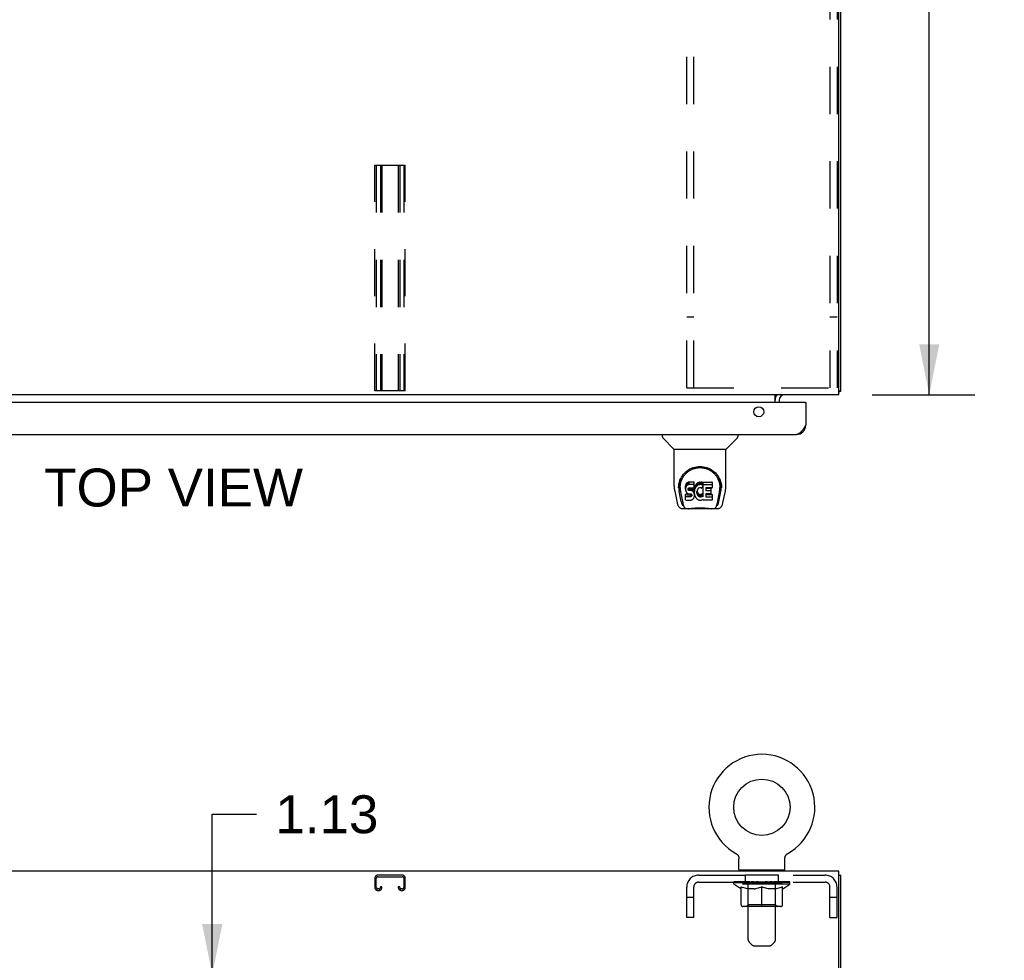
# Model space of a CAD drawing. Header units: inches. Extents: x 0 to 229, y 0 to 148.
# Tile 7 of 11: x 86 to 112, y 98 to 123. Entities that reach past the tile are written whole.
import ezdxf

# ---------------------------------------------------------------- set-up
doc = ezdxf.new("R2010")
doc.units = ezdxf.units.IN
doc.header["$LTSCALE"] = 12.573106
doc.header["$MEASUREMENT"] = 0
doc.linetypes.add('HIDDEN', pattern=[0.2, 0.1, -0.1])
doc.layers.get('0').update_dxf_attribs({"linetype": 'CONTINUOUS'})
for name, color, linetype in [('02___PRT_ALL_AXES', 7, 'CONTINUOUS'), ('3PC_BODY', 7, 'CONTINUOUS'), ('DEFAULT_2', 8, 'HIDDEN'), ('DIMENSIONS', 7, 'CONTINUOUS')]:
    doc.layers.add(name, color=color, linetype=linetype)
doc.styles.get("Standard").update_dxf_attribs({"font": 'arial.ttf'})
doc.dimstyles.new('DIMSTYLE_2', dxfattribs={"dimtxt": 1.008538, "dimasz": 1.344717, "dimexe": 0.09, "dimexo": 0.07, "dimgap": 0.0375, "dimtad": 0, "dimtih": 1, "dimtoh": 1, "dimzin": 4, "dimdsep": 46, "dimtxsty": 'Standard', "dimblk": '_FILLED', "dimblk1": '_FILLED', "dimblk2": '_FILLED', "dimcen": 0.09, "dimazin": 1, "dimtfac": 1, "dimtdec": 3, "dimtofl": 0, "dimtmove": 0, "dimatfit": 3, "dimldrblk": '_FILLED', "dimfxl": 1, "dimtolj": 1, "dimtzin": 4, "dimarcsym": 0})
doc.dimstyles.new('DIMSTYLE_4', dxfattribs={"dimtxt": 1.14301, "dimasz": 1.344717, "dimexe": 0.09, "dimexo": 0.07, "dimgap": 0.0425, "dimtad": 0, "dimtih": 1, "dimtoh": 1, "dimzin": 4, "dimdsep": 46, "dimtxsty": 'Standard', "dimblk": '_FILLED', "dimblk1": '_FILLED', "dimblk2": '_FILLED', "dimcen": 0.09, "dimazin": 1, "dimtfac": 1, "dimtdec": 3, "dimtofl": 0, "dimtmove": 0, "dimatfit": 3, "dimldrblk": '_FILLED', "dimfxl": 1, "dimtolj": 1, "dimtzin": 4, "dimarcsym": 0})

# ---------------------------------------------------------------- blocks, each defined once
blk = doc.blocks.new('_FILLED')
at = {"color": 0, "linetype": 'ByBlock'}
blk.add_solid([(0, 0), (-1, 0.2), (-1, -0.2)], dxfattribs=at)
blk = doc.blocks.new('*D10')
at = {"layer": '3PC_BODY', "color": 2, "linetype": 'Continuous'}
for p, q in [((108.362, 136.918), (111.146, 136.918)), ((109.935, 136.918), (109.935, 126.061)), ((109.935, 112.918), (109.935, 123.775)), ((108.414, 112.918), (111.146, 112.918))]:
    blk.add_line(p, q, dxfattribs=at)
at = {"layer": '3PC_BODY', "color": 2, "linetype": 'Continuous', "xscale": 1.3447171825, "yscale": 1.3447171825, "zscale": 1.3447171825}
for p, rotation in [((109.935, 136.918), 90), ((109.935, 112.918), 270)]:
    blk.add_blockref('_FILLED', p, dxfattribs=dict(at, rotation=rotation))
at = {"layer": '3PC_BODY', "color": 2, "linetype": 'Continuous', "insert": (109.935, 125.489), "char_height": 1.143, "width": 3.99416, "attachment_point": 2, "line_spacing_factor": 0.9}
blk.add_mtext('24.00', dxfattribs=at)
blk = doc.blocks.new('*D14')
at = {"layer": 'DIMENSIONS', "color": 2, "linetype": 'Continuous'}
for p, q in [((90.85, 97.49), (90.85, 101.757)), ((90.85, 101.757), (92.026, 101.757)), ((90.85, 96.365), (90.85, 93.675))]:
    blk.add_line(p, q, dxfattribs=at)
at = {"layer": 'DIMENSIONS', "color": 2, "linetype": 'Continuous', "xscale": 1.3447171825, "yscale": 1.3447171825, "zscale": 1.3447171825}
for p, rotation in [((90.85, 97.49), 270), ((90.85, 96.365), 90)]:
    blk.add_blockref('_FILLED', p, dxfattribs=dict(at, rotation=rotation))
at = {"layer": 'DIMENSIONS', "color": 2, "linetype": 'Continuous', "insert": (92.531, 102.261), "char_height": 1.0085, "width": 2.74067, "attachment_point": 1, "line_spacing_factor": 0.9}
blk.add_mtext('1.13', dxfattribs=at)

msp = doc.modelspace()

# ---------------------------------------------------------------- linework, layer by layer
at = {"color": 3, "linetype": 'Continuous'}
for p, q in [((107.532, 112.918), (107.532, 136.806)), ((107.584, 113.022), (107.584, 136.866)), ((107.532, 112.918), (71.636, 112.918)), ((106.627, 112.714), (71.979, 112.714)), ((105.834, 112.714), (105.834, 112.918)), ((105.938, 112.775), (105.938, 112.714)), ((106.647, 112.714), (106.647, 112.106)), ((72.206, 111.86), (106.4, 111.86)), ((107.532, 100.24), (71.636, 100.24)), ((107.532, 97.059), (107.532, 100.24)), ((107.584, 10.344), (107.584, 100.136))]:
    msp.add_line(p, q, dxfattribs=at)
at = {"color": 7, "linetype": 'Continuous'}
for p, q in [((107.532, 113.022), (107.584, 113.022)), ((106.627, 112.714), (106.647, 112.714)), ((102.83, 111.86), (102.83, 111.798)), ((103.139, 111.472), (102.842, 111.77)), ((104.529, 111.472), (104.827, 111.77)), ((104.838, 111.86), (104.838, 111.798)), ((103.145, 111.466), (104.523, 111.466)), ((103.145, 110.494), (103.145, 111.466)), ((104.523, 110.495), (104.523, 111.466)), ((103.541, 110.595), (103.518, 110.588)), ((103.681, 110.595), (103.541, 110.595)), ((103.541, 110.528), (103.541, 110.595)), ((103.682, 110.552), (103.681, 110.595)), ((103.681, 110.528), (103.681, 110.595)), ((103.841, 110.594), (103.819, 110.591)), ((103.841, 110.594), (103.863, 110.593)), ((103.841, 110.527), (103.841, 110.594)), ((103.875, 110.591), (103.863, 110.593)), ((103.863, 110.526), (103.863, 110.593)), ((103.914, 110.593), (104.151, 110.593)), ((103.914, 110.201), (103.914, 110.593)), ((103.16, 110.351), (103.225, 110.046)), ((103.27, 110.526), (103.269, 110.462)), ((103.333, 110.074), (103.28, 110.344)), ((103.307, 110.453), (103.307, 110.429)), ((103.316, 110.331), (103.374, 110.039)), ((103.45, 110.498), (103.448, 110.474)), ((103.448, 110.407), (103.448, 110.474)), ((103.45, 110.431), (103.448, 110.407)), ((103.448, 110.407), (103.449, 110.384)), ((103.449, 110.384), (103.453, 110.36)), ((103.455, 110.521), (103.45, 110.498)), ((103.45, 110.431), (103.45, 110.498)), ((103.455, 110.454), (103.45, 110.431)), ((103.453, 110.36), (103.461, 110.338)), ((103.464, 110.544), (103.455, 110.521)), ((103.455, 110.454), (103.455, 110.521)), ((103.464, 110.477), (103.455, 110.454)), ((103.461, 110.338), (103.474, 110.318)), ((103.478, 110.563), (103.464, 110.544)), ((103.464, 110.477), (103.464, 110.544)), ((103.478, 110.497), (103.464, 110.477)), ((103.486, 110.571), (103.478, 110.563)), ((103.478, 110.497), (103.478, 110.563)), ((103.486, 110.505), (103.478, 110.497)), ((103.496, 110.578), (103.486, 110.571)), ((103.486, 110.505), (103.486, 110.571)), ((103.496, 110.511), (103.486, 110.505)), ((103.518, 110.588), (103.496, 110.578)), ((103.496, 110.511), (103.496, 110.578)), ((103.518, 110.521), (103.496, 110.511)), ((103.518, 110.521), (103.518, 110.588)), ((103.541, 110.528), (103.518, 110.521)), ((103.519, 110.396), (103.52, 110.411)), ((103.52, 110.388), (103.519, 110.396)), ((103.52, 110.411), (103.522, 110.426)), ((103.52, 110.388), (103.52, 110.411)), ((103.522, 110.381), (103.52, 110.388)), ((103.522, 110.426), (103.525, 110.432)), ((103.522, 110.381), (103.522, 110.426)), ((103.527, 110.375), (103.522, 110.381)), ((103.525, 110.432), (103.531, 110.437)), ((103.527, 110.375), (103.527, 110.434)), ((103.533, 110.371), (103.527, 110.375)), ((103.531, 110.437), (103.545, 110.442)), ((103.533, 110.437), (103.532, 110.438)), ((103.547, 110.433), (103.533, 110.437)), ((103.533, 110.371), (103.533, 110.437)), ((103.547, 110.367), (103.533, 110.371)), ((103.681, 110.528), (103.541, 110.528)), ((103.545, 110.442), (103.56, 110.443)), ((103.571, 110.434), (103.547, 110.433)), ((103.547, 110.367), (103.547, 110.433)), ((103.571, 110.367), (103.547, 110.367)), ((103.56, 110.443), (103.673, 110.443)), ((103.595, 110.433), (103.571, 110.434)), ((103.571, 110.367), (103.571, 110.434)), ((103.595, 110.366), (103.571, 110.367)), ((103.619, 110.428), (103.595, 110.433)), ((103.595, 110.366), (103.595, 110.433)), ((103.619, 110.361), (103.595, 110.366)), ((103.63, 110.423), (103.619, 110.428)), ((103.619, 110.361), (103.619, 110.428)), ((103.63, 110.356), (103.619, 110.361)), ((103.639, 110.416), (103.63, 110.423)), ((103.63, 110.356), (103.63, 110.423)), ((103.639, 110.349), (103.63, 110.356)), ((103.657, 110.399), (103.639, 110.416)), ((103.639, 110.349), (103.639, 110.416)), ((103.657, 110.332), (103.639, 110.349)), ((103.67, 110.379), (103.657, 110.399)), ((103.657, 110.332), (103.657, 110.399)), ((103.67, 110.312), (103.657, 110.332)), ((103.679, 110.357), (103.67, 110.379)), ((103.67, 110.312), (103.67, 110.379)), ((103.673, 110.443), (103.678, 110.443)), ((103.678, 110.443), (103.68, 110.449)), ((103.68, 110.353), (103.679, 110.357)), ((103.679, 110.29), (103.679, 110.357)), ((103.68, 110.449), (103.681, 110.462)), ((103.685, 110.431), (103.68, 110.387)), ((103.68, 110.32), (103.68, 110.387)), ((103.685, 110.364), (103.68, 110.32)), ((103.682, 110.485), (103.681, 110.528)), ((103.681, 110.462), (103.682, 110.485)), ((103.682, 110.485), (103.682, 110.552)), ((103.689, 110.453), (103.685, 110.431)), ((103.685, 110.364), (103.685, 110.431)), ((103.689, 110.386), (103.685, 110.364)), ((103.695, 110.474), (103.689, 110.453)), ((103.689, 110.386), (103.689, 110.453)), ((103.695, 110.408), (103.689, 110.386)), ((103.704, 110.495), (103.695, 110.474)), ((103.695, 110.408), (103.695, 110.474)), ((103.704, 110.428), (103.695, 110.408)), ((103.714, 110.515), (103.704, 110.495)), ((103.704, 110.428), (103.704, 110.495)), ((103.714, 110.448), (103.704, 110.428)), ((103.727, 110.533), (103.714, 110.515)), ((103.714, 110.448), (103.714, 110.515)), ((103.727, 110.466), (103.714, 110.448)), ((103.742, 110.549), (103.727, 110.533)), ((103.727, 110.466), (103.727, 110.533)), ((103.742, 110.483), (103.727, 110.466)), ((103.758, 110.565), (103.742, 110.549)), ((103.742, 110.483), (103.742, 110.549)), ((103.758, 110.498), (103.742, 110.483)), ((103.754, 110.362), (103.75, 110.336)), ((103.75, 110.336), (103.75, 110.309)), ((103.751, 110.295), (103.751, 110.336)), ((103.753, 110.355), (103.754, 110.349)), ((103.757, 110.375), (103.754, 110.362)), ((103.754, 110.349), (103.764, 110.325)), ((103.754, 110.283), (103.754, 110.349)), ((103.763, 110.387), (103.757, 110.375)), ((103.777, 110.578), (103.758, 110.565)), ((103.758, 110.498), (103.758, 110.565)), ((103.777, 110.511), (103.758, 110.498)), ((103.777, 110.41), (103.763, 110.387)), ((103.797, 110.586), (103.777, 110.578)), ((103.777, 110.511), (103.777, 110.578)), ((103.797, 110.52), (103.777, 110.511)), ((103.786, 110.42), (103.777, 110.41)), ((103.796, 110.428), (103.786, 110.42)), ((103.821, 110.438), (103.796, 110.428)), ((103.819, 110.591), (103.797, 110.586)), ((103.797, 110.52), (103.797, 110.586)), ((103.819, 110.525), (103.797, 110.52)), ((103.819, 110.525), (103.819, 110.591)), ((103.841, 110.527), (103.819, 110.525)), ((103.834, 110.442), (103.821, 110.438)), ((103.847, 110.441), (103.834, 110.442)), ((103.863, 110.526), (103.841, 110.527)), ((103.861, 110.438), (103.847, 110.441)), ((103.873, 110.433), (103.861, 110.438)), ((103.875, 110.525), (103.863, 110.526)), ((103.885, 110.588), (103.875, 110.591)), ((103.875, 110.525), (103.875, 110.591)), ((103.885, 110.521), (103.875, 110.525)), ((103.905, 110.504), (103.879, 110.436)), ((103.904, 110.576), (103.885, 110.588)), ((103.885, 110.521), (103.885, 110.588)), ((103.904, 110.509), (103.885, 110.521)), ((103.904, 110.576), (103.904, 110.509)), ((103.905, 110.572), (103.905, 110.506)), ((103.914, 110.526), (104.151, 110.526)), ((103.984, 110.438), (103.984, 110.371)), ((104.151, 110.443), (103.989, 110.443)), ((103.989, 110.433), (104.12, 110.433)), ((103.989, 110.366), (104.12, 110.366)), ((104.124, 110.429), (104.124, 110.289)), ((104.155, 110.589), (104.155, 110.447)), ((104.336, 110.074), (104.389, 110.344)), ((104.351, 110.328), (104.352, 110.332)), ((104.398, 110.525), (104.399, 110.462)), ((104.405, 110.439), (104.405, 110.44)), ((104.443, 110.046), (104.508, 110.351)), ((103.451, 110.122), (103.451, 110.263)), ((103.514, 110.268), (103.455, 110.268)), ((103.455, 110.201), (103.455, 110.268)), ((103.514, 110.201), (103.455, 110.201)), ((103.455, 110.117), (103.599, 110.117)), ((103.474, 110.318), (103.49, 110.3)), ((103.49, 110.3), (103.51, 110.287)), ((103.51, 110.287), (103.521, 110.283)), ((103.575, 110.269), (103.514, 110.268)), ((103.514, 110.201), (103.514, 110.268)), ((103.575, 110.202), (103.514, 110.201)), ((103.521, 110.283), (103.533, 110.281)), ((103.533, 110.281), (103.58, 110.28)), ((103.59, 110.27), (103.575, 110.269)), ((103.575, 110.202), (103.575, 110.269)), ((103.59, 110.203), (103.575, 110.202)), ((103.58, 110.28), (103.588, 110.28)), ((103.588, 110.28), (103.595, 110.277)), ((103.597, 110.273), (103.59, 110.27)), ((103.59, 110.203), (103.59, 110.27)), ((103.597, 110.206), (103.59, 110.203)), ((103.595, 110.277), (103.601, 110.273)), ((103.598, 110.275), (103.597, 110.273)), ((103.597, 110.206), (103.597, 110.273)), ((103.602, 110.212), (103.597, 110.206)), ((103.599, 110.117), (103.611, 110.118)), ((103.601, 110.273), (103.606, 110.267)), ((103.602, 110.212), (103.602, 110.271)), ((103.612, 110.224), (103.602, 110.212)), ((103.606, 110.267), (103.612, 110.253)), ((103.611, 110.118), (103.623, 110.122)), ((103.612, 110.224), (103.612, 110.255)), ((103.612, 110.253), (103.615, 110.238)), ((103.614, 110.231), (103.612, 110.224)), ((103.614, 110.231), (103.614, 110.243)), ((103.615, 110.238), (103.614, 110.231)), ((103.623, 110.122), (103.642, 110.136)), ((103.642, 110.136), (103.659, 110.153)), ((103.659, 110.153), (103.666, 110.163)), ((103.666, 110.163), (103.671, 110.174)), ((103.679, 110.29), (103.67, 110.312)), ((103.671, 110.174), (103.68, 110.196)), ((103.685, 110.267), (103.679, 110.29)), ((103.68, 110.32), (103.681, 110.298)), ((103.68, 110.196), (103.686, 110.219)), ((103.681, 110.298), (103.684, 110.276)), ((103.684, 110.276), (103.689, 110.254)), ((103.688, 110.243), (103.685, 110.267)), ((103.686, 110.219), (103.688, 110.243)), ((103.688, 110.243), (103.688, 110.258)), ((103.689, 110.254), (103.696, 110.233)), ((103.696, 110.233), (103.717, 110.193)), ((103.717, 110.193), (103.73, 110.175)), ((103.73, 110.175), (103.744, 110.158)), ((103.744, 110.158), (103.761, 110.143)), ((103.75, 110.309), (103.751, 110.295)), ((103.751, 110.295), (103.754, 110.283)), ((103.754, 110.283), (103.764, 110.258)), ((103.761, 110.143), (103.779, 110.129)), ((103.764, 110.325), (103.778, 110.301)), ((103.764, 110.258), (103.764, 110.325)), ((103.764, 110.258), (103.778, 110.235)), ((103.778, 110.301), (103.786, 110.291)), ((103.778, 110.235), (103.778, 110.301)), ((103.778, 110.235), (103.786, 110.225)), ((103.779, 110.129), (103.788, 110.124)), ((103.786, 110.291), (103.796, 110.283)), ((103.786, 110.225), (103.786, 110.291)), ((103.786, 110.225), (103.796, 110.216)), ((103.788, 110.124), (103.799, 110.121)), ((103.796, 110.283), (103.808, 110.275)), ((103.796, 110.216), (103.796, 110.283)), ((103.796, 110.216), (103.808, 110.208)), ((103.799, 110.121), (103.821, 110.115)), ((103.808, 110.275), (103.82, 110.27)), ((103.808, 110.208), (103.808, 110.275)), ((103.808, 110.208), (103.82, 110.203)), ((103.82, 110.27), (103.833, 110.268)), ((103.82, 110.203), (103.82, 110.27)), ((103.82, 110.203), (103.833, 110.201)), ((103.821, 110.115), (103.843, 110.113)), ((103.833, 110.268), (103.847, 110.267)), ((103.833, 110.201), (103.833, 110.268)), ((103.833, 110.201), (103.847, 110.201)), ((103.843, 110.113), (103.865, 110.116)), ((103.847, 110.267), (103.86, 110.269)), ((103.847, 110.201), (103.847, 110.267)), ((103.847, 110.201), (103.86, 110.203)), ((103.86, 110.269), (103.872, 110.273)), ((103.86, 110.203), (103.86, 110.269)), ((103.86, 110.203), (103.872, 110.207)), ((103.865, 110.116), (103.886, 110.122)), ((103.872, 110.273), (103.885, 110.279)), ((103.872, 110.207), (103.872, 110.273)), ((103.872, 110.207), (103.885, 110.212)), ((103.885, 110.279), (103.896, 110.286)), ((103.885, 110.212), (103.885, 110.279)), ((103.885, 110.212), (103.896, 110.22)), ((103.886, 110.122), (103.905, 110.134)), ((103.896, 110.286), (103.896, 110.22)), ((103.902, 110.285), (103.914, 110.268)), ((103.902, 110.219), (103.914, 110.201)), ((103.916, 110.134), (103.905, 110.134)), ((103.905, 110.134), (103.905, 110.134)), ((103.916, 110.121), (103.916, 110.134)), ((104.151, 110.117), (103.92, 110.117)), ((103.985, 110.28), (103.985, 110.202)), ((104.12, 110.284), (103.99, 110.284)), ((103.99, 110.265), (104.151, 110.265)), ((103.99, 110.198), (104.151, 110.198)), ((104.156, 110.26), (104.156, 110.121)), ((104.295, 110.039), (104.351, 110.328)), ((103.349, 109.891), (103.551, 109.891)), ((103.391, 109.97), (103.384, 109.97)), ((103.39, 109.974), (103.393, 109.965)), ((103.394, 109.964), (103.393, 109.965)), ((103.436, 109.891), (103.43, 109.891)), ((103.436, 109.891), (103.435, 109.891)), ((104.128, 109.88), (103.541, 109.88)), ((104.118, 109.891), (104.319, 109.891)), ((104.234, 109.891), (104.232, 109.891)), ((104.275, 109.965), (104.279, 109.974)), ((104.275, 109.964), (104.275, 109.965)), ((104.284, 109.97), (104.277, 109.97)), ((104.79, 100.712), (104.79, 100.712)), ((104.79, 100.712), (104.795, 100.709)), ((104.791, 100.712), (104.792, 100.711)), ((104.795, 100.709), (104.8, 100.706)), ((104.8, 100.706), (104.805, 100.702)), ((104.805, 100.702), (104.81, 100.699)), ((104.81, 100.699), (104.815, 100.695)), ((104.814, 100.695), (104.819, 100.691)), ((104.819, 100.691), (104.823, 100.687)), ((104.823, 100.687), (104.828, 100.683)), ((104.827, 100.683), (104.832, 100.678)), ((104.831, 100.678), (104.835, 100.674)), ((104.835, 100.674), (104.839, 100.669)), ((104.839, 100.669), (104.843, 100.664)), ((104.842, 100.664), (104.846, 100.659)), ((104.846, 100.659), (104.849, 100.654)), ((104.849, 100.654), (104.852, 100.649)), ((104.852, 100.649), (104.855, 100.644)), ((104.854, 100.644), (104.857, 100.638)), ((104.857, 100.638), (104.859, 100.633)), ((106.101, 100.633), (106.103, 100.638)), ((106.103, 100.638), (106.106, 100.644)), ((106.106, 100.644), (106.109, 100.649)), ((106.109, 100.649), (106.112, 100.654)), ((106.111, 100.654), (106.115, 100.659)), ((106.115, 100.659), (106.118, 100.664)), ((106.118, 100.664), (106.121, 100.669)), ((106.121, 100.669), (106.125, 100.674)), ((106.125, 100.674), (106.129, 100.678)), ((106.129, 100.678), (106.133, 100.683)), ((106.133, 100.683), (106.137, 100.687)), ((106.137, 100.687), (106.142, 100.691)), ((106.141, 100.691), (106.146, 100.695)), ((106.146, 100.695), (106.151, 100.699)), ((106.15, 100.699), (106.155, 100.702)), ((106.155, 100.702), (106.16, 100.706)), ((106.16, 100.706), (106.165, 100.709)), ((106.16, 100.706), (106.162, 100.707)), ((106.165, 100.709), (106.17, 100.712)), ((106.168, 100.711), (106.169, 100.712)), ((106.17, 100.712), (106.17, 100.712)), ((104.859, 100.633), (104.861, 100.627)), ((104.861, 100.627), (104.863, 100.621)), ((104.863, 100.621), (104.865, 100.616)), ((104.865, 100.616), (104.866, 100.61)), ((104.866, 100.61), (104.868, 100.604)), ((104.868, 100.604), (104.869, 100.598)), ((104.869, 100.598), (104.869, 100.592)), ((104.869, 100.592), (104.87, 100.586)), ((104.87, 100.58), (104.87, 100.575)), ((104.87, 100.29), (104.87, 100.575)), ((106.09, 100.58), (106.091, 100.586)), ((106.09, 100.58), (106.091, 100.586)), ((106.09, 100.575), (106.09, 100.58)), ((106.09, 100.29), (106.09, 100.575)), ((106.091, 100.592), (106.092, 100.598)), ((106.091, 100.586), (106.091, 100.592)), ((106.092, 100.598), (106.093, 100.604)), ((106.093, 100.604), (106.094, 100.61)), ((106.094, 100.61), (106.096, 100.616)), ((106.096, 100.616), (106.097, 100.621)), ((106.097, 100.621), (106.099, 100.627)), ((106.099, 100.627), (106.101, 100.633)), ((104.885, 100.27), (104.885, 100.24)), ((106.075, 100.27), (104.885, 100.27)), ((106.075, 100.27), (106.075, 100.24)), ((107.532, 100.136), (107.584, 100.136))]:
    msp.add_line(p, q, dxfattribs=at)
at = {"color": 3, "linetype": 'Continuous'}
for points in [[(107.532, 113.002), (107.532, 113.002), (107.536, 113.003), (107.541, 113.004), (107.545, 113.005), (107.549, 113.006)], [(107.549, 113.006), (107.556, 113.008), (107.56, 113.009), (107.563, 113.009), (107.567, 113.01), (107.569, 113.011), (107.572, 113.012), (107.575, 113.012), (107.577, 113.013), (107.579, 113.014), (107.581, 113.016), (107.582, 113.017), (107.583, 113.018), (107.584, 113.019), (107.584, 113.02), (107.584, 113.022)], [(106.647, 112.106), (106.635, 112.089), (106.624, 112.071), (106.613, 112.054), (106.602, 112.037), (106.591, 112.02), (106.579, 112.004), (106.568, 111.988), (106.557, 111.973), (106.546, 111.959), (106.535, 111.945), (106.523, 111.932), (106.512, 111.92), (106.501, 111.909), (106.49, 111.899), (106.479, 111.89), (106.467, 111.882), (106.456, 111.876), (106.445, 111.87), (106.434, 111.866), (106.423, 111.862), (106.411, 111.861), (106.4, 111.86)]]:
    msp.add_lwpolyline(points, dxfattribs=at)
at = {"color": 7, "linetype": 'Continuous'}
for points in [[(103.263, 110.452), (103.266, 110.495), (103.274, 110.547), (103.285, 110.596), (103.3, 110.642), (103.319, 110.685), (103.341, 110.726), (103.365, 110.764), (103.392, 110.8), (103.422, 110.834), (103.454, 110.865), (103.488, 110.893), (103.524, 110.919), (103.563, 110.942), (103.604, 110.962), (103.647, 110.979), (103.692, 110.992), (103.738, 111.002), (103.785, 111.008), (103.832, 111.01), (103.88, 111.008), (103.927, 111.003), (103.972, 110.993), (104.017, 110.98), (104.06, 110.964), (104.101, 110.944), (104.14, 110.921), (104.177, 110.896), (104.212, 110.867), (104.244, 110.837), (104.274, 110.803), (104.301, 110.768), (104.326, 110.73), (104.347, 110.689), (104.366, 110.646), (104.382, 110.6), (104.394, 110.552), (104.402, 110.5), (104.405, 110.452)], [(103.307, 110.453), (103.308, 110.473), (103.309, 110.497), (103.312, 110.521), (103.315, 110.545), (103.32, 110.568), (103.326, 110.591), (103.333, 110.614), (103.34, 110.636), (103.349, 110.658), (103.358, 110.679), (103.369, 110.699), (103.379, 110.719), (103.391, 110.738), (103.403, 110.756), (103.416, 110.773), (103.429, 110.79), (103.443, 110.805), (103.457, 110.82), (103.471, 110.834), (103.486, 110.848), (103.501, 110.861), (103.516, 110.873), (103.532, 110.884), (103.547, 110.894), (103.563, 110.904), (103.579, 110.913), (103.595, 110.922)], [(103.595, 110.922), (103.61, 110.93), (103.626, 110.937), (103.642, 110.943), (103.658, 110.949), (103.674, 110.955), (103.69, 110.959), (103.706, 110.964), (103.722, 110.967), (103.738, 110.971), (103.754, 110.973), (103.77, 110.976), (103.786, 110.977), (103.802, 110.978), (103.818, 110.979), (103.833, 110.979), (103.849, 110.979), (103.865, 110.979), (103.881, 110.977), (103.897, 110.976), (103.913, 110.974), (103.929, 110.971), (103.945, 110.968), (103.961, 110.964), (103.977, 110.96), (103.993, 110.955), (104.009, 110.95), (104.025, 110.944), (104.041, 110.937), (104.057, 110.93)], [(104.057, 110.93), (104.073, 110.922), (104.089, 110.914), (104.105, 110.905), (104.12, 110.895), (104.136, 110.884), (104.151, 110.873), (104.167, 110.861), (104.182, 110.849), (104.196, 110.835), (104.211, 110.821), (104.225, 110.806), (104.239, 110.79), (104.252, 110.773), (104.265, 110.756), (104.277, 110.738), (104.289, 110.719), (104.3, 110.699), (104.31, 110.679), (104.319, 110.658), (104.328, 110.637), (104.336, 110.615), (104.342, 110.592), (104.348, 110.569), (104.353, 110.545), (104.357, 110.521), (104.359, 110.497), (104.361, 110.473), (104.361, 110.453)], [(103.145, 110.494), (103.146, 110.468), (103.149, 110.425), (103.154, 110.383), (103.16, 110.351)], [(103.263, 110.439), (103.263, 110.444), (103.263, 110.452)], [(103.307, 110.429), (103.308, 110.413), (103.309, 110.385), (103.312, 110.357), (103.316, 110.331)], [(104.352, 110.332), (104.353, 110.335), (104.353, 110.338), (104.354, 110.341), (104.354, 110.344), (104.355, 110.348), (104.355, 110.351), (104.356, 110.354), (104.356, 110.358), (104.357, 110.361), (104.357, 110.365), (104.358, 110.369), (104.358, 110.373), (104.358, 110.377), (104.359, 110.381), (104.359, 110.385), (104.36, 110.389), (104.36, 110.393), (104.36, 110.398), (104.36, 110.403), (104.361, 110.407), (104.361, 110.412), (104.361, 110.417), (104.361, 110.422), (104.361, 110.427), (104.361, 110.453)], [(104.405, 110.452), (104.405, 110.445), (104.405, 110.44)], [(104.508, 110.351), (104.514, 110.383), (104.52, 110.425), (104.523, 110.467), (104.523, 110.495)], [(103.455, 110.268), (103.455, 110.268), (103.454, 110.268), (103.454, 110.268), (103.453, 110.267), (103.453, 110.267), (103.453, 110.267), (103.452, 110.267), (103.452, 110.266), (103.451, 110.266), (103.451, 110.265), (103.451, 110.265), (103.451, 110.264), (103.451, 110.264), (103.451, 110.263)], [(103.455, 110.201), (103.455, 110.201), (103.454, 110.201), (103.454, 110.201), (103.453, 110.201), (103.453, 110.2), (103.453, 110.2), (103.452, 110.2), (103.452, 110.199), (103.451, 110.199), (103.451, 110.199), (103.451, 110.198), (103.451, 110.198), (103.451, 110.197), (103.451, 110.196)], [(103.225, 110.046), (103.229, 110.031), (103.234, 110.01), (103.24, 109.992), (103.246, 109.975), (103.253, 109.96), (103.26, 109.947), (103.269, 109.935), (103.278, 109.924), (103.289, 109.914), (103.301, 109.905), (103.315, 109.898), (103.33, 109.894), (103.345, 109.892), (103.349, 109.891)], [(103.374, 110.039), (103.376, 110.027), (103.379, 110.013), (103.382, 110), (103.386, 109.987), (103.39, 109.974)], [(103.394, 109.964), (103.399, 109.952), (103.405, 109.939), (103.411, 109.928), (103.418, 109.919), (103.425, 109.911), (103.433, 109.904), (103.442, 109.898), (103.452, 109.894), (103.462, 109.892), (103.47, 109.891)], [(103.551, 109.891), (103.571, 109.892), (103.593, 109.894), (103.617, 109.896), (103.641, 109.898), (103.667, 109.901), (103.694, 109.904), (103.721, 109.907), (103.749, 109.909), (103.778, 109.911), (103.808, 109.912), (103.837, 109.912), (103.866, 109.912), (103.895, 109.911), (103.924, 109.909), (103.951, 109.907), (103.978, 109.904), (104.005, 109.901), (104.03, 109.898), (104.054, 109.896), (104.076, 109.893), (104.098, 109.892), (104.118, 109.891)], [(103.551, 109.891), (103.573, 109.892), (103.6, 109.894), (103.627, 109.896), (103.655, 109.899), (103.684, 109.902), (103.713, 109.905), (103.743, 109.907), (103.773, 109.909), (103.803, 109.91), (103.834, 109.91), (103.864, 109.91), (103.895, 109.909), (103.925, 109.907), (103.955, 109.905), (103.984, 109.902), (104.041, 109.896)], [(104.041, 109.896), (104.069, 109.894), (104.095, 109.892), (104.118, 109.891)], [(104.198, 109.891), (104.206, 109.892), (104.216, 109.894), (104.226, 109.898), (104.235, 109.904), (104.243, 109.911), (104.25, 109.919), (104.257, 109.928), (104.263, 109.939), (104.27, 109.952), (104.275, 109.964)], [(104.279, 109.974), (104.282, 109.987), (104.286, 110), (104.289, 110.013), (104.292, 110.027), (104.295, 110.039)], [(104.319, 109.891), (104.334, 109.893), (104.347, 109.896), (104.359, 109.901), (104.371, 109.908), (104.382, 109.915), (104.391, 109.924), (104.399, 109.934), (104.407, 109.945), (104.413, 109.956), (104.419, 109.969), (104.425, 109.983), (104.43, 109.998), (104.435, 110.015), (104.44, 110.034), (104.443, 110.046)], [(104.87, 100.586), (104.87, 100.58), (104.87, 100.575)]]:
    msp.add_lwpolyline(points, dxfattribs=at)
at = {"color": 3, "linetype": 'Continuous'}
msp.add_circle((105.397, 112.464), 0.133, dxfattribs=at)
at = {"color": 7, "linetype": 'Continuous'}
msp.add_circle((105.48, 101.942), 0.75, dxfattribs=at)
for centre, radius, start, end in [((106.081, 112.775), 0.246, 144.6684, 180), ((102.87, 111.798), 0.0394, 180, 225), ((104.799, 111.798), 0.0394, 315, 360), ((103.153, 111.486), 0.0197, 225, 270), ((104.515, 111.486), 0.0197, 270, 315), ((103.541, 109.899), 0.0197, 203.607, 270), ((104.128, 109.899), 0.0197, 270, 336.393), ((105.48, 101.942), 1.41, 299.2655, 240.7345), ((104.89, 100.29), 0.02, 180, 263.0769), ((106.07, 100.29), 0.02, 276.9231, 360)]:
    msp.add_arc(centre, radius, start, end, dxfattribs=at)
at = {"color": 3, "linetype": 'Continuous'}
for centre, radius, start, end in [((106.081, 112.775), 0.142, 90, 180), ((106.627, 112.694), 0.02, 0, 90), ((106.4, 112.106), 0.246, 270, 360)]:
    msp.add_arc(centre, radius, start, end, dxfattribs=at)
at = {"color": 7, "linetype": 'Continuous'}
for centre, major_axis, ratio, start_param, end_param in [((103.834, 110.452), (0, 0.565), 0.999848, 1.129542, 1.76365), ((104.151, 110.589), (0.00448, 0), 1, 0, 1.570796), ((103.834, 110.452), (0, 0.565), 0.999848, 4.519536, 5.157611), ((103.875, 110.437), (0, 0.00448), 1, -3.557718, -1.937287), ((103.901, 110.572), (0.00448, 0), 1, 0.003891, 0.905353), ((103.901, 110.506), (0, 0.00448), 1, -1.566955, -0.665444), ((103.901, 110.506), (0.00448, 0), 1, -0.366491, 0.003842), ((103.989, 110.438), (0.00448, 0), 1, 1.570796, 3.141593), ((103.989, 110.438), (0.00448, 0), 1, 3.141593, 4.712389), ((103.989, 110.371), (0.00448, 0), 1, 3.141593, 4.712389), ((104.12, 110.429), (0.00448, 0), 1, 0, 1.570796), ((104.12, 110.362), (0.00448, 0), 1, 0, 1.570796), ((104.151, 110.522), (0.00448, 0), 1, 0, 1.570796), ((104.151, 110.447), (0.00448, 0), 1, -1.570796, 0), ((103.39, 110.325), (0.007, 0.354), 0.213027, -3.923008, -3.13761), ((103.455, 110.122), (0, 0.00483), 1, -4.712389, -3.141593), ((103.898, 110.283), (0.00448, 0), 1, 0.594971, 2.222579), ((103.898, 110.216), (0, 0.00448), 1, 0, 0.651783), ((103.898, 110.216), (0.00448, 0), 1, 0.594971, 1.570796), ((103.92, 110.121), (0.00448, 0), 1, 3.141593, 4.712389), ((103.99, 110.28), (0.00448, 0), 1, 1.570796, 3.141593), ((103.99, 110.269), (0.00448, 0), 1, 3.141593, 4.712389), ((103.99, 110.202), (0.00448, 0), 1, 3.141593, 4.712389), ((104.12, 110.289), (0.00448, 0), 1, -1.570796, 0), ((104.151, 110.26), (0.00448, 0), 1, 0, 1.570796), ((104.151, 110.193), (0.00448, 0), 1, 0, 1.570796), ((104.151, 110.121), (0.00448, 0), 1, -1.570796, 0), ((104.278, 110.325), (-0.007, 0.354), 0.213027, -3.145575, -2.360177)]:
    msp.add_ellipse(centre, major_axis=major_axis, ratio=ratio, start_param=start_param, end_param=end_param, dxfattribs=at)
at = {"layer": '02___PRT_ALL_AXES', "color": 8, "linetype": 'HIDDEN'}
for p, q in [((105.043, 99.949), (105.043, 100.136)), ((105.918, 100.136), (105.043, 100.136)), ((105.918, 99.949), (105.918, 100.136)), ((105.918, 99.949), (105.043, 99.949))]:
    msp.add_line(p, q, dxfattribs=at)
at = {"layer": 'DEFAULT_2', "color": 8, "linetype": 'HIDDEN'}
for p, q in [((103.48, 113.105), (103.48, 136.73)), ((103.667, 113.105), (103.667, 136.73)), ((107.293, 136.73), (107.293, 113.105)), ((107.48, 136.73), (107.48, 113.105)), ((95.178, 119.022), (95.99, 119.022)), ((95.178, 113.022), (95.178, 119.022)), ((95.218, 119.022), (95.218, 113.022)), ((95.325, 119.022), (95.325, 113.022)), ((95.365, 119.022), (95.365, 113.022)), ((95.803, 119.022), (95.803, 113.022)), ((95.843, 119.022), (95.843, 113.022)), ((95.95, 119.022), (95.95, 113.022)), ((95.99, 113.022), (95.99, 119.022)), ((103.667, 114.98), (103.48, 114.98)), ((107.48, 114.98), (107.293, 114.98)), ((95.99, 113.022), (95.178, 113.022)), ((103.48, 113.105), (107.48, 113.105)), ((104.799, 100.707), (104.8, 100.706)), ((106.17, 100.712), (106.17, 100.712)), ((95.91, 100.136), (95.258, 100.136)), ((103.797, 100.136), (107.163, 100.136)), ((105.105, 100.27), (105.105, 100.24)), ((105.115, 98.424), (105.115, 100.24)), ((105.845, 98.424), (105.845, 100.24)), ((105.855, 100.27), (105.855, 100.24)), ((95.178, 100.056), (95.178, 99.81)), ((95.218, 99.81), (95.218, 100.056)), ((95.258, 100.096), (95.91, 100.096)), ((95.95, 100.056), (95.95, 99.81)), ((95.99, 99.81), (95.99, 100.056)), ((103.797, 99.949), (107.163, 99.949)), ((104.737, 99.901), (104.737, 99.956)), ((106.224, 99.901), (104.737, 99.901)), ((104.923, 99.771), (104.737, 99.901)), ((104.748, 99.948), (104.748, 99.956)), ((104.759, 99.944), (104.759, 99.948)), ((104.759, 99.944), (106.202, 99.944)), ((104.769, 99.944), (104.769, 99.948)), ((104.77, 99.944), (104.77, 99.948)), ((104.782, 99.948), (104.782, 99.956)), ((104.801, 99.944), (104.801, 99.948)), ((104.803, 99.944), (104.803, 99.948)), ((104.836, 99.948), (104.836, 99.956)), ((104.854, 99.944), (104.854, 99.948)), ((104.857, 99.944), (104.857, 99.948)), ((105.093, 99.948), (104.864, 99.948)), ((104.911, 99.948), (104.911, 99.956)), ((104.912, 99.944), (104.912, 99.948)), ((104.913, 99.944), (104.913, 99.948)), ((104.916, 99.944), (104.916, 99.948)), ((104.925, 99.944), (104.925, 99.948)), ((104.926, 99.944), (104.926, 99.948)), ((104.93, 99.944), (104.93, 99.948)), ((104.933, 99.944), (104.933, 99.949)), ((104.937, 99.944), (104.937, 99.948)), ((104.956, 99.944), (104.956, 99.948)), ((104.974, 99.944), (104.974, 99.948)), ((104.976, 99.944), (104.976, 99.951)), ((105.002, 99.948), (105.002, 99.956)), ((105.002, 99.944), (105.002, 99.948)), ((105.014, 99.944), (105.014, 99.948)), ((105.019, 99.944), (105.019, 99.948)), ((105.027, 99.944), (105.027, 99.948)), ((105.042, 99.944), (105.042, 99.953)), ((105.063, 99.944), (105.063, 99.948)), ((105.066, 99.944), (105.066, 99.948)), ((105.093, 99.944), (105.093, 99.948)), ((105.172, 99.948), (105.106, 99.948)), ((105.108, 99.948), (105.108, 99.956)), ((105.114, 99.349), (105.114, 99.898)), ((105.117, 99.944), (105.117, 99.948)), ((105.122, 99.944), (105.122, 99.948)), ((105.129, 99.944), (105.129, 99.954)), ((105.137, 99.944), (105.137, 99.948)), ((105.148, 99.944), (105.148, 99.948)), ((105.172, 99.944), (105.172, 99.948)), ((105.259, 99.948), (105.197, 99.948)), ((105.221, 99.944), (105.221, 99.948)), ((105.226, 99.948), (105.226, 99.956)), ((105.23, 99.944), (105.23, 99.948)), ((105.233, 99.944), (105.233, 99.955)), ((105.236, 99.944), (105.236, 99.948)), ((105.246, 99.944), (105.246, 99.948)), ((105.259, 99.944), (105.259, 99.948)), ((105.354, 99.948), (105.296, 99.948)), ((105.312, 99.944), (105.312, 99.948)), ((105.345, 99.948), (105.48, 99.956)), ((105.351, 99.948), (105.351, 99.956)), ((105.352, 99.956), (105.351, 99.956)), ((105.352, 99.948), (105.352, 99.956)), ((105.352, 99.944), (105.352, 99.948)), ((105.354, 99.944), (105.354, 99.948)), ((105.357, 99.944), (105.357, 99.948)), ((105.358, 99.944), (105.358, 99.948)), ((105.452, 99.948), (105.401, 99.948)), ((105.409, 99.944), (105.409, 99.948)), ((105.452, 99.944), (105.452, 99.948)), ((105.477, 99.948), (105.477, 99.948)), ((105.477, 99.944), (105.477, 99.948)), ((105.477, 99.944), (105.477, 99.948)), ((105.48, 99.948), (105.48, 99.956)), ((105.483, 99.944), (105.483, 99.948)), ((105.483, 99.944), (105.483, 99.948)), ((105.483, 99.948), (105.483, 99.948)), ((105.486, 99.948), (105.559, 99.948)), ((105.508, 99.944), (105.508, 99.948)), ((105.523, 99.948), (105.523, 99.953)), ((105.523, 99.953), (105.615, 99.948)), ((105.548, 99.948), (105.548, 99.952)), ((105.551, 99.944), (105.551, 99.948)), ((105.602, 99.944), (105.602, 99.948)), ((105.604, 99.944), (105.604, 99.948)), ((105.607, 99.944), (105.607, 99.948)), ((105.607, 99.948), (105.664, 99.948)), ((105.609, 99.948), (105.609, 99.956)), ((105.609, 99.948), (105.609, 99.956)), ((105.609, 99.956), (105.609, 99.956)), ((105.609, 99.944), (105.609, 99.948)), ((105.648, 99.944), (105.648, 99.948)), ((105.701, 99.944), (105.701, 99.948)), ((105.701, 99.948), (105.764, 99.948)), ((105.715, 99.944), (105.715, 99.948)), ((105.724, 99.944), (105.724, 99.948)), ((105.727, 99.944), (105.727, 99.955)), ((105.73, 99.944), (105.73, 99.948)), ((105.734, 99.948), (105.734, 99.956)), ((105.74, 99.944), (105.74, 99.948)), ((105.789, 99.944), (105.789, 99.948)), ((105.789, 99.948), (105.854, 99.948)), ((105.813, 99.944), (105.813, 99.948)), ((105.824, 99.944), (105.824, 99.948)), ((105.831, 99.944), (105.831, 99.954)), ((105.838, 99.944), (105.838, 99.948)), ((105.844, 99.944), (105.844, 99.948)), ((105.846, 99.349), (105.846, 99.898)), ((105.852, 99.948), (105.852, 99.956)), ((105.867, 99.944), (105.867, 99.948)), ((105.867, 99.948), (106.096, 99.948)), ((105.895, 99.944), (105.895, 99.948)), ((105.897, 99.944), (105.897, 99.948)), ((105.918, 99.944), (105.918, 99.953)), ((105.934, 99.944), (105.934, 99.948)), ((105.942, 99.944), (105.942, 99.948)), ((105.947, 99.944), (105.947, 99.948)), ((105.958, 99.948), (105.958, 99.956)), ((105.958, 99.944), (105.958, 99.948)), ((105.984, 99.944), (105.984, 99.951)), ((105.986, 99.944), (105.986, 99.948)), ((106.004, 99.944), (106.004, 99.948)), ((106.024, 99.944), (106.024, 99.948)), ((106.028, 99.944), (106.028, 99.949)), ((106.031, 99.944), (106.031, 99.948)), ((106.035, 99.944), (106.035, 99.948)), ((106.035, 99.944), (106.035, 99.948)), ((106.037, 99.771), (106.224, 99.901)), ((106.045, 99.944), (106.045, 99.948)), ((106.048, 99.944), (106.048, 99.948)), ((106.048, 99.944), (106.048, 99.948)), ((106.05, 99.948), (106.05, 99.956)), ((106.103, 99.944), (106.103, 99.948)), ((106.107, 99.944), (106.107, 99.948)), ((106.124, 99.948), (106.124, 99.956)), ((106.157, 99.944), (106.157, 99.948)), ((106.159, 99.944), (106.159, 99.948)), ((106.179, 99.948), (106.179, 99.956)), ((106.19, 99.944), (106.19, 99.948)), ((106.191, 99.944), (106.191, 99.948)), ((106.202, 99.944), (106.202, 99.948)), ((106.212, 99.948), (106.212, 99.956)), ((106.224, 99.901), (106.224, 99.956)), ((95.285, 99.77), (95.258, 99.77)), ((95.258, 99.73), (95.285, 99.73)), ((95.325, 99.823), (95.325, 99.81)), ((95.365, 99.823), (95.325, 99.823)), ((95.365, 99.81), (95.365, 99.823)), ((95.803, 99.823), (95.803, 99.81)), ((95.843, 99.823), (95.803, 99.823)), ((95.843, 99.81), (95.843, 99.823)), ((95.91, 99.77), (95.883, 99.77)), ((95.883, 99.73), (95.91, 99.73)), ((103.48, 99.011), (103.48, 99.819)), ((103.667, 99.011), (103.667, 99.819)), ((104.923, 99.771), (104.93, 99.771)), ((104.93, 99.346), (104.93, 99.826)), ((104.93, 99.826), (104.964, 99.812)), ((104.999, 99.801), (104.964, 99.812)), ((105.032, 99.791), (104.998, 99.801)), ((105.065, 99.782), (105.031, 99.791)), ((105.098, 99.776), (105.065, 99.782)), ((105.131, 99.771), (105.098, 99.776)), ((105.279, 99.771), (105.131, 99.771)), ((105.279, 99.771), (105.312, 99.776)), ((105.345, 99.782), (105.312, 99.776)), ((105.379, 99.791), (105.345, 99.782)), ((105.412, 99.801), (105.378, 99.791)), ((105.446, 99.812), (105.411, 99.801)), ((105.48, 99.826), (105.445, 99.812)), ((105.48, 99.303), (105.48, 99.826)), ((105.48, 99.826), (105.515, 99.812)), ((105.549, 99.801), (105.515, 99.812)), ((105.583, 99.791), (105.548, 99.801)), ((105.616, 99.782), (105.582, 99.791)), ((105.649, 99.776), (105.615, 99.782)), ((105.681, 99.771), (105.648, 99.776)), ((105.83, 99.771), (105.681, 99.771)), ((105.83, 99.771), (105.863, 99.776)), ((105.896, 99.782), (105.862, 99.776)), ((105.929, 99.791), (105.895, 99.782)), ((105.962, 99.801), (105.928, 99.791)), ((105.996, 99.812), (105.962, 99.801)), ((106.031, 99.826), (105.996, 99.812)), ((106.031, 99.346), (106.031, 99.826)), ((106.031, 99.771), (106.037, 99.771)), ((107.293, 99.011), (107.293, 99.819)), ((107.48, 99.011), (107.48, 99.819)), ((103.667, 99.541), (103.48, 99.541)), ((105.114, 99.349), (105.068, 99.303)), ((105.846, 99.349), (105.114, 99.349)), ((105.846, 99.349), (105.893, 99.303)), ((107.48, 99.541), (107.293, 99.541)), ((105.987, 99.303), (104.973, 99.303)), ((103.667, 99.011), (103.48, 99.011)), ((107.293, 99.011), (107.48, 99.011)), ((105.216, 98.282), (105.144, 98.353)), ((105.744, 98.282), (105.816, 98.353)), ((105.287, 98.253), (105.674, 98.253))]:
    msp.add_line(p, q, dxfattribs=at)
for centre, radius, start, end in [((95.258, 100.056), 0.08, 90, 180), ((95.91, 100.056), 0.08, 0, 90), ((103.797, 99.819), 0.317, 90, 180), ((104.89, 100.29), 0.02, 263.0769, 270), ((105.085, 100.24), 0.03, 0, 90), ((105.875, 100.24), 0.03, 90, 180), ((106.07, 100.29), 0.02, 270, 276.9231), ((107.163, 99.819), 0.317, 0, 90), ((95.258, 100.056), 0.04, 90, 180), ((95.91, 100.056), 0.04, 0, 90), ((103.797, 99.819), 0.13, 90, 180), ((105.068, 99.898), 0.0466, 0, 90), ((105.893, 99.898), 0.0466, 90, 180), ((107.163, 99.819), 0.13, 0, 90), ((95.258, 99.81), 0.08, 180, 270), ((95.258, 99.81), 0.04, 180, 270), ((95.285, 99.81), 0.08, 270, 360), ((95.285, 99.81), 0.04, 270, 360), ((95.883, 99.81), 0.08, 180, 270), ((95.883, 99.81), 0.04, 180, 270), ((95.91, 99.81), 0.08, 270, 360), ((95.91, 99.81), 0.04, 270, 360), ((104.973, 99.346), 0.0434, 180, 270), ((105.987, 99.346), 0.0434, 270, 360), ((105.215, 98.424), 0.1, 180, 225), ((105.287, 98.353), 0.1, 225, 270), ((105.674, 98.353), 0.1, 270, 315), ((105.745, 98.424), 0.1, 315, 360)]:
    msp.add_arc(centre, radius, start, end, dxfattribs=at)
for centre, major_axis, ratio, start_param, end_param in [((105.48, 99.956), (0.743, 0.008), 0.059247, 2.966439, 3.140971), ((104.713, 99.942), (0.232, 0), 0.060167, 0.426548, 1.470503), ((105.48, 99.956), (0.744, 0), 0.060167, 3.141593, 3.316126), ((104.713, 99.934), (0.232, 0.002), 0.059247, 1.374323, 1.469882), ((105.48, 99.956), (0.743, 0.015), 0.056515, 2.79136, 2.965893), ((104.685, 99.942), (0.232, 0.002), 0.059247, 0.251393, 1.295349), ((104.765, 99.942), (0.232, -0.002), 0.059247, 0.601702, 1.645657), ((105.48, 99.956), (0.743, -0.008), 0.059247, -2.966439, -2.791906), ((104.765, 99.934), (0.232, 0), 0.060167, 1.549477, 1.645036), ((104.685, 99.934), (0.232, 0.005), 0.056515, 1.199244, 1.294804), ((104.769, 99.937), (0.192, 0.002), 0.059247, 1.051627, 1.625044), ((104.746, 99.937), (0.192, 0.004), 0.056515, 0.876548, 1.449966), ((104.814, 99.937), (0.192, 0), 0.060167, 1.226781, 1.800198), ((105.48, 99.956), (0.743, 0.022), 0.052059, 2.616423, 2.790956), ((104.681, 99.942), (0.232, 0.005), 0.056515, 0.076315, 1.120271), ((104.839, 99.942), (0.232, -0.005), 0.056515, 0.77678, 1.820736), ((105.48, 99.956), (0.743, -0.015), 0.056515, -2.79136, -2.616827), ((104.839, 99.934), (0.232, -0.002), 0.059247, 1.724631, 1.82019), ((104.681, 99.934), (0.232, 0.007), 0.052059, 1.024308, 1.119867), ((104.745, 99.937), (0.192, 0.006), 0.052059, 0.701611, 1.275029), ((104.879, 99.937), (0.192, -0.002), 0.059247, 1.401935, 1.975352), ((105.48, 99.956), (0.743, 0.029), 0.046022, 2.441677, 2.61621), ((104.932, 99.942), (0.232, -0.007), 0.052059, 0.951717, 1.995673), ((104.701, 99.942), (0.232, 0.007), 0.052059, -0.098622, 0.945334), ((105.48, 99.956), (0.743, -0.022), 0.052059, -2.616423, -2.441891), ((104.932, 99.934), (0.232, -0.005), 0.056515, 1.899709, 1.995269), ((104.701, 99.934), (0.232, 0.009), 0.046022, 0.849561, 0.945121), ((104.767, 99.937), (0.192, 0.007), 0.046022, 0.526865, 1.100283), ((104.962, 99.937), (0.192, -0.004), 0.056515, 1.577013, 2.150431), ((105.48, 99.956), (0.743, 0.034), 0.038593, 2.267147, 2.44168), ((105.041, 99.942), (0.232, -0.009), 0.046022, 1.126463, 2.170419), ((104.745, 99.942), (0.232, 0.009), 0.046022, -0.273368, 0.770588), ((105.48, 99.956), (0.743, -0.029), 0.046022, -2.441677, -2.267144), ((105.041, 99.934), (0.232, -0.007), 0.052059, 2.074646, 2.170205), ((104.745, 99.934), (0.232, 0.011), 0.038593, 0.675031, 0.77059), ((104.81, 99.937), (0.192, 0.009), 0.038593, 0.352335, 0.925752), ((105.061, 99.937), (0.192, -0.006), 0.052059, 1.75195, 2.325367), ((105.48, 99.956), (0.743, 0.039), 0.030002, 2.09283, 2.267363), ((105.164, 99.942), (0.232, -0.011), 0.038593, 1.300994, 2.344949), ((104.811, 99.942), (0.232, 0.011), 0.038593, -0.447899, 0.596057), ((105.48, 99.956), (0.743, -0.034), 0.038593, -2.267147, -2.092614), ((105.164, 99.934), (0.232, -0.009), 0.046022, 2.249392, 2.344952), ((104.811, 99.934), (0.232, 0.012), 0.030002, 0.500714, 0.596274), ((104.874, 99.937), (0.192, 0.01), 0.030002, 0.178018, 0.751436), ((105.173, 99.937), (0.192, -0.007), 0.046022, 1.926696, 2.500114), ((104.897, 99.942), (0.232, 0.012), 0.030002, -0.622215, 0.421741), ((105.48, 99.956), (0.743, 0.042), 0.020513, 1.918702, 2.093235), ((105.297, 99.942), (0.232, -0.012), 0.030002, 1.47531, 2.519266), ((105.48, 99.956), (0.743, -0.039), 0.030002, -2.09283, -1.918297), ((105.297, 99.934), (0.232, -0.011), 0.038593, 2.423923, 2.519482), ((104.897, 99.934), (0.232, 0.013), 0.020513, 0.326586, 0.422146), ((104.956, 99.937), (0.192, 0.011), 0.020513, 0.00389, 0.577307), ((105.294, 99.937), (0.192, -0.009), 0.038593, 2.101227, 2.674644), ((105.001, 99.942), (0.232, 0.013), 0.020513, -0.796343, 0.247613), ((105.48, 99.956), (0.743, 0.044), 0.010411, 1.744712, 1.919245), ((105.435, 99.942), (0.232, -0.013), 0.020513, 1.649438, 2.693394), ((105.48, 99.956), (0.743, -0.042), 0.020513, -1.918702, -1.744169), ((105.435, 99.934), (0.232, -0.012), 0.030002, 2.598239, 2.693799), ((105.001, 99.934), (0.232, 0.014), 0.010411, 0.152596, 0.248156), ((105.054, 99.937), (0.192, 0.011), 0.010411, 6.113086, 6.686503), ((105.42, 99.937), (0.192, -0.01), 0.030002, 2.275543, 2.848961), ((105.12, 99.942), (0.232, 0.014), 0.010411, -0.970333, -0.000837), ((105.574, 99.942), (0.232, -0.014), 0.010411, 1.823428, 2.867384), ((105.48, 99.956), (0.743, -0.044), 0.010411, -1.744712, -1.56247), ((105.574, 99.934), (0.232, -0.013), 0.020513, 2.772368, 2.867927), ((105.549, 99.937), (0.192, -0.011), 0.020513, 2.449671, 3.023089), ((105.386, 99.942), (0.232, 0.014), 0.010411, 0.274209, 1.318165), ((105.285, 99.937), (0.192, 0.011), 0.010411, -0.000452, 0.517932), ((105.25, 99.934), (0.232, 0.014), 0.010411, 0.099676, 0.195236), ((105.48, 99.956), (0.743, 0.044), 0.010411, -1.571413, -1.39688), ((105.675, 99.937), (0.192, -0.011), 0.010411, 2.623661, 3.141974), ((105.711, 99.934), (0.232, -0.014), 0.010411, 2.734394, 2.946357), ((105.526, 99.942), (0.232, 0.013), 0.020513, 0.448199, 1.492154), ((105.411, 99.937), (0.192, 0.011), 0.020513, 0.118504, 0.691921), ((105.386, 99.934), (0.232, 0.013), 0.020513, 0.273666, 0.369225), ((105.48, 99.956), (0.743, 0.042), 0.020513, -1.397424, -1.222891), ((105.84, 99.942), (0.232, -0.014), 0.010411, -3.140756, -2.17126), ((105.48, 99.956), (0.743, -0.044), 0.010411, 1.222347, 1.39688), ((105.664, 99.942), (0.232, 0.012), 0.030002, 0.622327, 1.666283), ((105.54, 99.937), (0.192, 0.01), 0.030002, 0.292632, 0.86605), ((105.907, 99.937), (0.192, -0.011), 0.010411, 2.738275, 3.311692), ((105.959, 99.942), (0.232, -0.013), 0.020513, 2.89398, 3.937936), ((105.526, 99.934), (0.232, 0.012), 0.030002, 0.447794, 0.543354), ((105.959, 99.934), (0.232, -0.014), 0.010411, 2.893437, 2.988996), ((105.48, 99.956), (0.743, 0.039), 0.030002, -1.223295, -1.048762), ((105.48, 99.956), (0.743, -0.042), 0.020513, 1.048358, 1.222891), ((105.796, 99.942), (0.232, 0.011), 0.038593, 0.796643, 1.840599), ((105.667, 99.937), (0.192, 0.009), 0.038593, 0.466948, 1.040366), ((106.005, 99.937), (0.192, -0.011), 0.020513, 2.564285, 3.137703), ((106.063, 99.942), (0.232, -0.012), 0.030002, 2.719852, 3.763807), ((105.919, 99.942), (0.232, 0.009), 0.046022, 0.971174, 2.01513), ((105.664, 99.934), (0.232, 0.011), 0.038593, 0.62211, 0.71767), ((106.063, 99.934), (0.232, -0.013), 0.020513, 2.719447, 2.815007), ((105.48, 99.956), (0.743, 0.034), 0.038593, -1.048979, -0.874446), ((105.48, 99.956), (0.743, -0.039), 0.030002, 0.874229, 1.048762), ((105.788, 99.937), (0.192, 0.007), 0.046022, 0.641479, 1.214897), ((106.029, 99.942), (0.232, 0.007), 0.052059, 1.14592, 2.189876), ((106.087, 99.937), (0.192, -0.01), 0.030002, 2.390157, 2.963574), ((106.15, 99.942), (0.232, -0.011), 0.038593, 2.545535, 3.589491), ((105.899, 99.937), (0.192, 0.006), 0.052059, 0.816225, 1.389643), ((105.796, 99.934), (0.232, 0.009), 0.046022, 0.796641, 0.892201), ((106.15, 99.934), (0.232, -0.012), 0.030002, 2.545319, 2.640878), ((106.122, 99.942), (0.232, 0.005), 0.056515, 1.320857, 2.364813), ((105.48, 99.956), (0.743, 0.029), 0.046022, -0.874448, -0.699915), ((105.48, 99.956), (0.743, -0.034), 0.038593, 0.699913, 0.874446), ((106.216, 99.942), (0.232, -0.009), 0.046022, 2.371005, 3.41496), ((106.15, 99.937), (0.192, -0.009), 0.038593, 2.21584, 2.789258), ((105.998, 99.937), (0.192, 0.004), 0.056515, 0.991162, 1.564579), ((106.195, 99.942), (0.232, 0.002), 0.059247, 1.495935, 2.539891), ((106.26, 99.942), (0.232, -0.007), 0.052059, 2.196258, 3.240214), ((106.194, 99.937), (0.192, -0.007), 0.046022, 2.04131, 2.614727), ((105.919, 99.934), (0.232, 0.007), 0.052059, 0.971387, 1.066947), ((106.216, 99.934), (0.232, -0.011), 0.038593, 2.371002, 2.466562), ((106.247, 99.942), (0.232, 0), 0.060167, 1.671089, 2.715045), ((106.28, 99.942), (0.232, -0.005), 0.056515, 2.021322, 3.065278), ((106.082, 99.937), (0.192, 0.002), 0.059247, 1.16624, 1.739658), ((105.48, 99.956), (0.743, 0.022), 0.052059, -0.699702, -0.525169), ((105.48, 99.956), (0.743, -0.029), 0.046022, 0.525382, 0.699915), ((106.275, 99.942), (0.232, -0.002), 0.059247, 1.846243, 2.890199), ((106.215, 99.937), (0.192, -0.006), 0.052059, 1.866564, 2.439981), ((106.147, 99.937), (0.192, 0), 0.060167, 1.341394, 1.914812), ((106.214, 99.937), (0.192, -0.004), 0.056515, 1.691627, 2.265045), ((106.191, 99.937), (0.192, -0.002), 0.059247, 1.516549, 2.089966), ((106.029, 99.934), (0.232, 0.005), 0.056515, 1.146324, 1.241883), ((106.26, 99.934), (0.232, -0.009), 0.046022, 2.196472, 2.292031), ((105.48, 99.956), (0.743, 0.015), 0.056515, -0.524765, -0.350233), ((105.48, 99.956), (0.743, -0.022), 0.052059, 0.350636, 0.525169), ((106.122, 99.934), (0.232, 0.002), 0.059247, 1.321402, 1.416962), ((106.28, 99.934), (0.232, -0.007), 0.052059, 2.021726, 2.117285), ((105.48, 99.956), (0.743, 0.008), 0.059247, -0.349687, -0.175154), ((105.48, 99.956), (0.743, -0.015), 0.056515, 0.1757, 0.350233), ((106.195, 99.934), (0.232, 0), 0.060167, 1.496556, 1.592116), ((106.275, 99.934), (0.232, -0.005), 0.056515, 1.846789, 1.942348), ((106.247, 99.934), (0.232, -0.002), 0.059247, 1.67171, 1.76727), ((105.48, 99.956), (0.744, 0), 0.060167, -0.174533, 0), ((105.48, 99.956), (0.743, -0.008), 0.059247, 0.000621, 0.175154)]:
    msp.add_ellipse(centre, major_axis=major_axis, ratio=ratio, start_param=start_param, end_param=end_param, dxfattribs=at)

# ---------------------------------------------------------------- texts
at = {"layer": 'DIMENSIONS', "color": 2, "linetype": 'Continuous', "insert": (89.822, 110.953), "char_height": 1.0085, "width": 6.8723, "attachment_point": 2, "line_spacing_factor": 0.9}
msp.add_mtext('TOP VIEW', dxfattribs=at)

# ---------------------------------------------------------------- dimensions: what is measured, and where the dimension line sits
at = {"layer": '3PC_BODY', "color": 2, "linetype": 'Continuous'}
dim = msp.add_linear_dim(base=(109.935, 112.918), p1=(108.292, 136.918), p2=(108.344, 112.918), angle=270, dimstyle='DIMSTYLE_4', dxfattribs=at)
dim.commit()
dim.dimension.update_dxf_attribs({"geometry": '*D10', "text_midpoint": (109.92, 124.912), "dimtype": 160})
at = {"layer": 'DIMENSIONS', "color": 2, "linetype": 'Continuous'}
dim = msp.add_linear_dim(base=(90.849718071, 97.489787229), p1=(103.021702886, 96.364787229), p2=(71.979202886, 97.489787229), angle=90, dimstyle='DIMSTYLE_2', dxfattribs=at)
dim.commit()
dim.dimension.update_dxf_attribs({"geometry": '*D14', "text_midpoint": (93.944631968, 101.751224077), "dimtype": 160})

doc.saveas('drawing.dxf')
